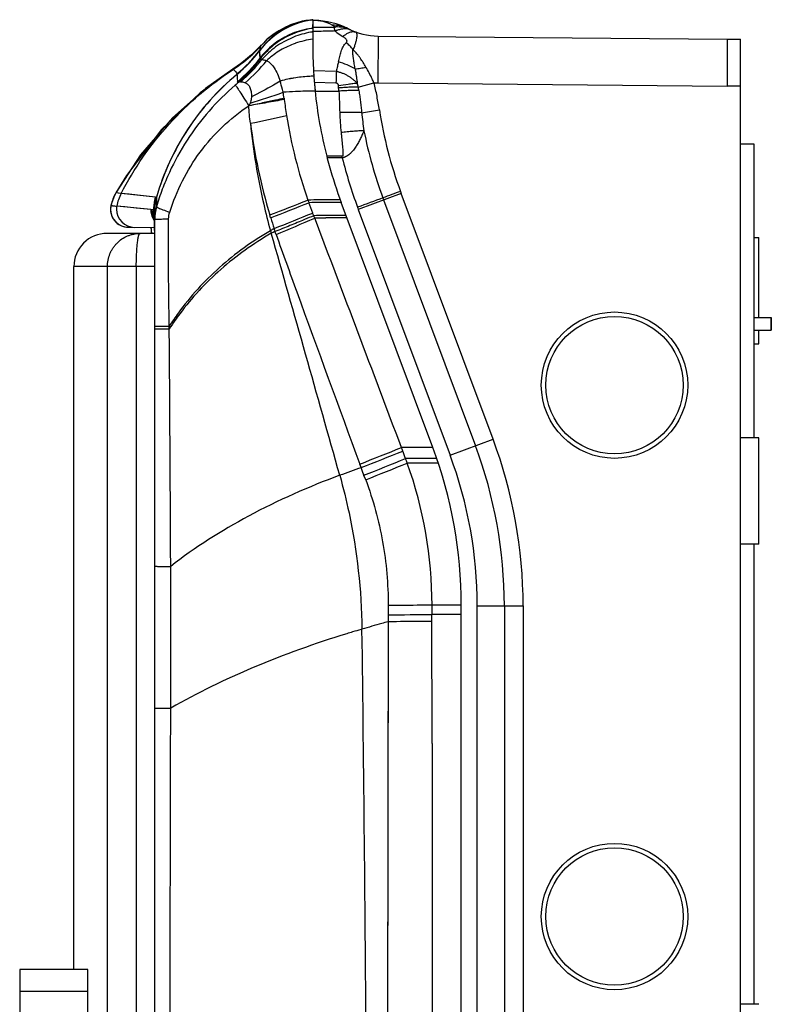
# Model space of a CAD drawing. Header units: millimetres. Extents: x 800 to 967, y 26 to 485.
# Tile 2 of 2: x 800 to 967, y 267 to 485. Entities that reach past the tile are written whole.
import ezdxf

# ---------------------------------------------------------------- set-up
doc = ezdxf.new("R2010")
doc.units = ezdxf.units.MM
doc.header["$LTSCALE"] = 30.734
doc.layers.get('0').update_dxf_attribs({"linetype": 'CONTINUOUS'})

msp = doc.modelspace()

# ---------------------------------------------------------------- linework, layer by layer
at = {"color": 6, "linetype": 'Continuous'}
for p, q in [((865.37, 485.45), (863.04, 485.09)), ((864.82, 485.37), (865.37, 485.45)), ((865.37, 485.45), (865.37, 485.45)), ((865.37, 485.4), (865.37, 481.95)), ((860.42, 484.28), (857.83, 482.99)), ((863.04, 485.09), (860.42, 484.28)), ((853.23, 479.03), (851.76, 477.62)), ((853.87, 479.69), (852.73, 478.52)), ((853.98, 479.83), (853.23, 479.03)), ((853.78, 479.25), (853.88, 479.58)), ((853.98, 479.82), (853.87, 479.69)), ((853.99, 479.83), (853.98, 479.83)), ((853.98, 479.82), (853.98, 479.83)), ((853.62, 478.64), (853.62, 478.64)), ((853.62, 478.61), (853.62, 478.64)), ((853.62, 478.6), (853.62, 478.61)), ((853.62, 478.59), (853.62, 478.6)), ((853.68, 476.88), (853.62, 478.59)), ((853.62, 478.3), (853.62, 478.59)), ((853.68, 476.88), (853.64, 477.73)), ((847.66, 474.5), (841.57, 470.17)), ((847.66, 474.5), (847.65, 474.49)), ((847.66, 474.5), (847.65, 474.48)), ((847.66, 474.5), (847.66, 474.5)), ((848.55, 473.34), (848.56, 473.38)), ((848.55, 473.35), (848.55, 473.34)), ((848.55, 473.31), (848.55, 473.34)), ((848.55, 473.34), (848.55, 473.34)), ((848.55, 473.31), (848.55, 473.31)), ((848.56, 473.3), (848.55, 473.31)), ((841.57, 470.17), (834.28, 463.66)), ((834.28, 463.66), (827.18, 455.44)), ((827.18, 455.44), (821.67, 447.02)), ((824.01, 450.85), (821.68, 447.02)), ((821.68, 447.02), (821.67, 447.02)), ((822.85, 446.87), (821.68, 447.02)), ((830.45, 446.05), (822.85, 446.86)), ((830.69, 446.05), (830.69, 446.06)), ((830.69, 446.06), (830.69, 446.06)), ((830.69, 446.06), (830.7, 443.93)), ((820.6, 444.23), (820.59, 444.22)), ((820.59, 444.22), (820.59, 444.22)), ((829.41, 443.34), (821.9, 444.05)), ((871.7, 444.86), (871.48, 444.86)), ((892.03, 390.47), (871.7, 444.86)), ((829.73, 443.25), (829.57, 443.22)), ((830.06, 443.27), (829.73, 443.25)), ((830.06, 443.27), (830.06, 442.08)), ((830.15, 441.09), (830.06, 442.08)), ((830.24, 443.01), (830.3, 443.28)), ((830.29, 68.65), (830.3, 443.27)), ((830.15, 441.09), (830.2, 440.77)), ((830.15, 441.09), (830.15, 441.09)), ((830.2, 440.77), (830.27, 439.96)), ((830.27, 439.96), (830.29, 438.78)), ((833.29, 441.22), (833.39, 441.22)), ((872.98, 441.43), (872.79, 441.43)), ((824.46, 439.36), (830.3, 439.31)), ((829.47, 439.32), (829.6, 438)), ((830.3, 438.45), (830.29, 438.78)), ((833.28, 416.78), (833.53, 416.78)), ((833.29, 417.37), (833.52, 417.37)), ((833.53, 416.78), (833.52, 417.37)), ((892.91, 388.02), (892.79, 388.02)), ((893.25, 387.01), (893.09, 387.01)), ((876.13, 385.99), (875.84, 386.78)), ((877.15, 383.28), (876.75, 384.28)), ((833.27, 364.07), (833.86, 364.07)), ((833.86, 332.6), (833.86, 364.07)), ((882.13, 355.38), (881.95, 255.96)), ((891.86, 353.41), (891.86, 355.46)), ((898.36, 355.45), (891.86, 355.46)), ((898.36, 156.47), (898.36, 355.45)), ((891.87, 324.77), (891.85, 353.41)), ((898.36, 353.41), (891.85, 353.41)), ((876.31, 350.13), (876.12, 350.07)), ((876.31, 350.13), (876.12, 350.08)), ((882.14, 351.78), (881.97, 255.96)), ((833.27, 332.6), (833.86, 332.6)), ((891.87, 324.77), (891.92, 255.96))]:
    msp.add_line(p, q, dxfattribs=at)
at = {"color": 7, "linetype": 'Continuous'}
for p, q in [((865.42, 483.55), (865.46, 485.32)), ((865.76, 485.31), (865.46, 485.32)), ((865.46, 485.31), (865.57, 485.31)), ((879.92, 481.82), (879.83, 471.41)), ((879.92, 481.82), (957.39, 481.14)), ((957.39, 481.14), (960.36, 481.14)), ((960.36, 29.76), (960.36, 481.14)), ((865.53, 474.21), (870.62, 474.03)), ((865.71, 471.61), (870.54, 471.45)), ((875.47, 470.48), (878.97, 471.43)), ((879.83, 471.41), (957.34, 470.73)), ((960.36, 470.73), (957.34, 470.73)), ((865.9, 469.6), (871.18, 469.6)), ((876.24, 464.81), (880.17, 465.42)), ((963.39, 457.81), (960.36, 457.81)), ((963.39, 392.63), (963.39, 457.81)), ((871.94, 455.16), (868.47, 455.15)), ((871.94, 454.77), (868.57, 454.77)), ((871.94, 454.77), (871.94, 455.16)), ((885.03, 446.9), (875.5, 443.34)), ((905.4, 392.33), (885.03, 446.9)), ((881.12, 445.44), (901.49, 390.87)), ((875.5, 443.34), (895.87, 388.77)), ((830.3, 438), (819.73, 438)), ((963.39, 437.13), (964.36, 437.13)), ((964.36, 419.3), (964.36, 437.13)), ((812.36, 274.53), (812.37, 430.63)), ((830.3, 430.63), (812.37, 430.63)), ((819.81, 79.76), (819.81, 430.63)), ((826.22, 430.63), (826.22, 79.76)), ((963.39, 419.3), (967.15, 419.3)), ((963.39, 416.53), (967.15, 416.53)), ((964.36, 413.51), (964.36, 416.53)), ((963.39, 413.51), (964.36, 413.51)), ((895.87, 388.77), (905.4, 392.33)), ((964.36, 392.63), (960.36, 392.63)), ((964.36, 369.01), (964.36, 392.63)), ((964.36, 369.01), (960.36, 369.01)), ((963.39, 266.84), (963.39, 369.01)), ((901.91, 155.58), (901.91, 355.32)), ((901.91, 355.32), (912.08, 355.32)), ((907.91, 355.32), (907.91, 155.58)), ((912.08, 355.32), (912.08, 155.59)), ((800.35, 274.53), (800.34, 255.26)), ((815.45, 274.53), (800.35, 274.53)), ((815.44, 255.26), (815.45, 274.53)), ((800.35, 269.77), (815.45, 269.77)), ((964.36, 266.84), (960.36, 266.84))]:
    msp.add_line(p, q, dxfattribs=at)
at = {"color": 6, "linetype": 'Continuous'}
for points in [[(857.83, 482.99), (855.36, 481.18), (853.98, 479.83)], [(851.76, 477.62), (849.57, 475.82), (847.66, 474.5)], [(852.73, 478.52), (851.2, 477.12), (849.27, 475.59), (847.67, 474.49)], [(847.62, 474.45), (840.39, 469.19), (831.84, 461.05), (824.01, 450.85)], [(821.67, 447.02), (821.36, 446.44), (820.76, 444.87), (820.59, 444.22)], [(822.85, 446.87), (822.22, 446.94), (821.82, 446.99), (821.68, 447.02)], [(830.45, 446.06), (827.17, 446.42), (824.63, 446.69), (822.85, 446.87)], [(829.41, 443.34), (826.19, 443.64), (823.68, 443.88), (821.9, 444.05)], [(830.13, 441.2), (830.1, 441.28), (830.14, 441.14), (830.15, 441.09)]]:
    msp.add_lwpolyline(points, dxfattribs=at)
at = {"color": 7, "linetype": 'Continuous'}
for centre, radius in [((932.36, 404.31), 16.25), ((932.36, 404.31), 15.25), ((932.36, 286.32), 16.25), ((932.36, 286.32), 15.25)]:
    msp.add_circle(centre, radius, dxfattribs=at)
at = {"color": 6, "linetype": 'Continuous'}
for centre, radius, start, end in [((867.57, 468.11), 17.48, 99.0341, 142.9455), ((866.93, 468.05), 17.48, 97.5309, 137.8481), ((867.54, 468.33), 17.22, 98.3452, 98.6523), ((867.54, 468.39), 17.16, 97.2623, 98.3456), ((867.54, 468.32), 17.22, 97.2593, 98.3266), ((867.29, 467.96), 17.54, 115.4058, 117.5174), ((867.33, 467.93), 17.58, 113.0256, 115.544), ((867.51, 467.61), 17.95, 113.143, 115.5737), ((867.32, 467.92), 17.59, 112.9434, 115.4057), ((867.46, 467.7), 17.85, 113.1101, 115.3538), ((867.45, 467.73), 17.82, 111.1165, 113.1099), ((867.5, 467.63), 17.92, 111.2659, 113.1428), ((867.32, 467.97), 17.54, 111.1274, 113.0253), ((867.38, 466.4), 17.27, 97.7142, 112.2248), ((867.49, 467.66), 17.89, 109.5137, 111.2659), ((867.44, 467.76), 17.78, 109.1116, 111.1164), ((867.48, 467.69), 17.86, 109.0281, 109.5134), ((867.42, 467.8), 17.74, 108.2102, 109.1113), ((867.45, 467.79), 17.76, 105.1769, 109.0315), ((867.41, 467.83), 17.7, 107.251, 108.2103), ((867.4, 467.89), 17.65, 105.9944, 107.2512), ((867.38, 467.95), 17.58, 105.0682, 105.9942), ((867.96, 466.26), 17.48, 98.9614, 99.6649), ((867.3, 466.83), 16.83, 96.9868, 97.6572), ((867.94, 466.38), 17.36, 98.5252, 98.9611), ((867.29, 466.87), 16.79, 96.5879, 96.9867), ((867.32, 466.53), 17.13, 114.7956, 142.8078), ((867.35, 466.46), 17.2, 114.1623, 114.7779), ((868.23, 465.15), 18.62, 113.1962, 115.5882), ((867.36, 466.44), 17.22, 113.4248, 114.1622), ((867.37, 466.42), 17.25, 112.2261, 113.4246), ((868.33, 463.69), 19.28, 111.926, 112.9026), ((868.34, 463.67), 19.31, 100.2978, 111.9274), ((868.07, 461.67), 19.65, 97.8764, 109.378), ((868.27, 464.02), 18.94, 99.3808, 100.2666), ((868.26, 464.09), 18.88, 98.8075, 99.3806), ((965.37, 479.88), 100, 178.8125, 185.8495), ((830.21, 501.24), 32.02, 313.0122, 316.0146), ((830.22, 501.23), 32.01, 316.0143, 317.8912), ((867.99, 461.9), 19.4, 109.6872, 110.9598), ((868.01, 461.84), 19.47, 109.3879, 109.6878), ((830.19, 501.27), 32.05, 303.254, 313.0028), ((827.96, 498.29), 32.3, 309.5868, 322.6602), ((828.1, 497.96), 32, 309.7189, 322.8807), ((828.03, 498.03), 32.1, 309.7495, 322.8556), ((828.02, 497.99), 32.1, 309.755, 322.8599), ((828.02, 497.99), 32.1, 309.7539, 322.8577), ((828.04, 498.02), 32.09, 309.7407, 318.4854), ((828.03, 497.98), 32.1, 309.7536, 322.8537), ((828.34, 496.35), 31.95, 309.4892, 322.4761), ((827.98, 496.91), 33.08, 310.3248, 322.0957), ((828.01, 498.05), 32.13, 318.479, 318.8563), ((828.19, 497.9), 31.89, 318.8514, 322.8621), ((826.03, 499.88), 37.43, 310.6179, 321.0236), ((883.96, 430.7), 55.43, 129.7008, 163.9105), ((866.15, 441.88), 31.01, 99.1983, 100.6011), ((887.62, 424.91), 60.59, 129.7329, 130.596), ((802.07, 628.58), 169.05, 286.9878, 289.6218), ((866.13, 358.25), 111.34, 92.3477, 93.7568), ((866.86, 339.5), 130.1, 90.4251, 92.3317), ((963.05, 480.61), 104.79, 187.0522, 189.0301), ((806.58, 691.77), 233.69, 281.0958, 283.1026), ((965.4, 481.05), 107.18, 189.0664, 199.4215), ((973.16, 477.5), 122.53, 187.0564, 196.7932), ((965.37, 479.88), 100, 194.3148, 194.3176), ((965.37, 479.88), 100, 195.5654, 200.4995), ((830.42, 442.04), 10.06, 150.3306, 167.475), ((831.8, 442.28), 10.06, 152.8702, 169.867), ((840.3, 443.27), 10, 163.7666, 180.0002), ((840.3, 443.28), 10, 163.903, 179.9995), ((839.84, 443.32), 9.78, 163.7755, 164.7505), ((883.95, 430.71), 55.43, 163.9274, 164.1551), ((824.5, 443.36), 4, 167.609, 269.4995), ((824.52, 443.36), 4.01, 167.5513, 179.4851), ((825.85, 443.35), 4.01, 169.9275, 179.4965), ((840.14, 443.29), 10.08, 174.7441, 180.0972), ((839.94, 443.32), 9.88, 169.3147, 174.7755), ((839.76, 443.34), 9.7, 164.7452, 169.2803), ((840.77, 443.01), 10.53, 174.5644, 178.5098), ((841.02, 442.98), 10.79, 169.436, 174.5301), ((840.28, 441.11), 9.98, 163.6343, 179.9948), ((565.58, 1196.48), 808.3, 291.04566, 291.6901), ((554.39, 1219.84), 834.77, 291.18345, 291.80925), ((870.89, -127.01), 572.46, 90.4036, 90.6573), ((969.11, 481.35), 110.78, 198.9291, 199.2513), ((871.07, -191.28), 636.14, 90.36208, 90.58941), ((871.37, -198.69), 644.14, 89.99007, 90.4013), ((871.54, -270.04), 714.9, 90.00499, 90.36011), ((824.51, 443.36), 4, 179.5046, 269.4988), ((825.84, 443.35), 4, 179.4729, 269.4666), ((833.48, 443.29), 4.07, 179.3161, 197.034), ((833.55, 443.17), 3.98, 179.2641, 197.2982), ((833.45, 443.29), 4.04, 197.1259, 215.0927), ((833.48, 443.15), 3.91, 197.4182, 210.1915), ((840.86, 443.01), 10.62, 178.5058, 179.9833), ((851.73, 495.95), 56.22, 250.6843, 251.2193), ((396.2, 1594.46), 1243.81, 291.73434, 292.16061), ((870.4, -656.33), 1098.28, 90.1208, 90.25031), ((824.32, 425.11), 44.58, 21.442, 22.1698), ((871.92, -1668.28), 2110.23, 89.97657, 90.10414), ((830.51, 436.08), 5.02, 94.5102, 94.9132), ((833.57, 443.2), 4.01, 210.153, 212.3898), ((833.21, 441.87), 3.16, 194.3196, 197.1638), ((818.49, 439.98), 11.77, 5.65, 6.0653), ((1101.69, 516.35), 256.8, 196.9504, 197.5137), ((402.73, 1512.49), 1166.9, 292.92368, 293.38124), ((-19274.81, -7194.39), 21539.51, 20.618084, 20.762939), ((872.67, -1137.4), 1578.83, 89.99572, 90.15913), ((783.78, 434.44), 46, 5.1328, 6.0491), ((777.97, 433.9), 51.84, 5.0127, 5.1532), ((775.08, 433.65), 54.74, 4.588, 5.0103), ((902.49, 359.31), 91.93, 119.8106, 120.3835), ((985.76, 475.03), 134.78, 195.6774, 195.9358), ((-11418.07, -3066.69), 12764.79, 15.685191, 15.935855), ((926.48, 462.2), 73.43, 198.3555, 198.8879), ((882.04, 386.69), 57.4, 144.0668, 147.6895), ((882.78, 385.31), 58.44, 143.4025, 145.2051), ((881.53, 386.17), 56.93, 145.2029, 147.479), ((-108.18, 2862.91), 2664.49, 291.67294, 291.88642), ((-108.37, 2862.41), 2664.94, 291.68034, 291.89393), ((607.45, 286.56), 296.41, 20.3585, 20.5209), ((891.16, -2669.5), 3059.97, 89.98374, 90.11434), ((605.87, 285.97), 298.12, 20.0164, 20.3585), ((798.36, 355.45), 100, 359.9995, 20.4998), ((-44.48, 2673.92), 2468.01, 291.91725, 292.14846), ((-35.09, 2652.26), 2445.49, 291.90252, 292.13529), ((892.06, -2768.17), 3156.19, 89.98675, 90.11029), ((602.1, 284.56), 302.15, 19.8199, 20.0245), ((798.4, 355.41), 93.46, 0.0258, 19.758), ((892.42, -2535.99), 2923, 89.98684, 90.11886), ((949.93, 172.07), 226.29, 109.0336, 110.3118), ((849.82, 4737.84), 4384.64, 270.42207, 270.54935), ((942.25, 124.01), 235.54, 106.3058, 106.7839), ((-11628.4, 180.56), 12505.86, 0.345438, 0.776918), ((942.14, 124.36), 235.18, 106.7839, 107.1123)]:
    msp.add_arc(centre, radius, start, end, dxfattribs=at)
at = {"color": 7, "linetype": 'Continuous'}
for centre, radius, start, end in [((865.71, 483), 2.31, 88.6314, 93.3035), ((865.35, 476.06), 9.25, 85.9971, 88.5875), ((865.34, 467.73), 17.58, 63.2219, 88.6277), ((865.34, 475.91), 9.41, 83.7365, 86.0041), ((865.33, 475.92), 9.39, 77.7973, 83.7088), ((865.31, 475.85), 9.47, 62.2698, 77.7614), ((880.34, 504.47), 22.86, 242.3014, 244.4647), ((880.05, 496.88), 15.06, 243.2221, 269.4597), ((965.39, 479.88), 100.02, 183.7364, 183.9904), ((965.32, 479.88), 99.95, 183.9914, 185.8511), ((866.19, 469.9), 4.96, 4.5657, 9.8778), ((833.73, 467.31), 37.52, 3.4977, 4.5604), ((843.07, 463.19), 33.22, 12.6952, 14.2101), ((846.12, 464.68), 29.92, 9.6833, 11.1819), ((880.05, 496.88), 25.48, 267.5764, 269.4995), ((965.37, 479.88), 100, 185.8495, 194.3148), ((931.39, 466.71), 60.05, 181.8037, 186.0383), ((945.3, 471.5), 69.38, 185.5318, 188.8626), ((971.51, 479.52), 92.43, 188.7771, 200.3857), ((971.58, 479.54), 96.67, 191.1733, 200.3692), ((965.37, 479.88), 100, 194.3176, 195.5654), ((971.58, 479.54), 102.67, 193.96, 200.3649), ((1193.6, -398.11), 900.05, 110.06086, 110.32634), ((974.67, 480.36), 95.68, 200.1949, 200.4683), ((1536.74, -1335.81), 1898.56, 110.20693, 110.38817), ((974.82, 480.41), 106.02, 200.1951, 200.4663), ((975.83, 480.78), 101.08, 200.1909, 200.465), ((819.73, 430.63), 7.37, 89.9995, 179.9995), ((805.95, 355.26), 106.13, 0.03, 20.4393), ((806.3, 355.33), 101.61, 359.9952, 20.4737), ((806.3, 355.33), 95.6, 359.9948, 20.4766)]:
    msp.add_arc(centre, radius, start, end, dxfattribs=at)
at = {"color": 6, "linetype": 'Continuous'}
for points, knots in [([(864.95, 485.35), (862.74, 485.02), (858.39, 483.47), (854.97, 480.39), (853.62, 478.6)], [0, 0, 0, 0, 0.500042, 1, 1, 1, 1]), ([(865.05, 485.35), (862.82, 485.03), (858.43, 483.49), (854.98, 480.39), (853.62, 478.59)], [0, 0, 0, 0, 0.500089, 1, 1, 1, 1]), ([(860.18, 481.95), (858.94, 481.36), (856.6, 479.9), (854.64, 477.96), (853.78, 476.89)], [0, 0, 0, 0, 0.501793, 1, 1, 1, 1]), ([(860.83, 481.45), (859.53, 480.91), (857.07, 479.53), (854.99, 477.64), (854.08, 476.59)], [0, 0, 0, 0, 0.50318, 1, 1, 1, 1]), ([(853.64, 478.7), (853.65, 478.75), (853.7, 478.94), (853.75, 479.12), (853.78, 479.25)], [0, 0, 0, 0, 0.290279, 1, 1, 1, 1]), ([(853.88, 479.58), (853.89, 479.6), (853.92, 479.66), (853.94, 479.73), (853.96, 479.77)], [0, 0, 0, 0, 0.300561, 1, 1, 1, 1]), ([(861.05, 480.02), (859.94, 479.6), (857.83, 478.56), (855.97, 477.13), (855.13, 476.34)], [0, 0, 0, 0, 0.506879, 1, 1, 1, 1]), ([(853.78, 476.89), (853.43, 476.4), (851.95, 474.47), (850.26, 472.7), (848.89, 471.51)], [0, 0, 0, 0, 0.250835, 1, 1, 1, 1]), ([(853.78, 476.89), (853.77, 476.89), (853.74, 476.87), (853.71, 476.86), (853.68, 476.86), (853.68, 476.88), (853.68, 476.88)], [0, 0, 0, 0, 0.413422, 0.694092, 0.84697, 1, 1, 1, 1]), ([(854.08, 476.59), (854.05, 476.63), (853.97, 476.74), (853.87, 476.85), (853.78, 476.89)], [0, 0, 0, 0, 0.293369, 1, 1, 1, 1]), ([(855.13, 476.34), (855.02, 476.36), (854.67, 476.43), (854.32, 476.52), (854.08, 476.59)], [0, 0, 0, 0, 0.311012, 1, 1, 1, 1]), ([(822.85, 446.87), (825.71, 452.42), (832.92, 462.82), (842.54, 471.04), (847.77, 474.46)], [0, 0, 0, 0, 0.499995, 1, 1, 1, 1]), ([(847.67, 474.49), (847.68, 474.49), (847.71, 474.5), (847.74, 474.48), (847.77, 474.46)], [0, 0, 0, 0, 0.184762, 1, 1, 1, 1]), ([(847.77, 474.46), (847.81, 474.43), (847.91, 474.33), (848.07, 474.12), (848.31, 473.81), (848.47, 473.56), (848.56, 473.41)], [0, 0, 0, 0, 0.123167, 0.320631, 0.605243, 1, 1, 1, 1]), ([(855.13, 476.34), (855.46, 476.2), (856.12, 475.74), (856.92, 474.71), (857.61, 473.38), (858, 472.38), (858.17, 471.84)], [0, 0, 0, 0, 0.192021, 0.422623, 0.694673, 1, 1, 1, 1]), ([(848.55, 473.31), (846.44, 471.56), (842.45, 467.72), (835.75, 458.97), (832.23, 451.34), (830.69, 446.06)], [0, 0, 0, 0, 0.250253, 0.500373, 1, 1, 1, 1]), ([(848.56, 473.29), (848.58, 473.13), (848.6, 472.59), (848.64, 472.05), (848.66, 471.69)], [0, 0, 0, 0, 0.313677, 1, 1, 1, 1]), ([(860.44, 472.36), (860.24, 472.32), (859.48, 472.17), (858.73, 471.99), (858.17, 471.84)], [0, 0, 0, 0, 0.257009, 1, 1, 1, 1]), ([(865.61, 472.91), (865.23, 472.9), (863.75, 472.83), (862.28, 472.67), (861.19, 472.49)], [0, 0, 0, 0, 0.254906, 1, 1, 1, 1]), ([(848.19, 470.92), (846.12, 469.15), (842.24, 465.31), (837.32, 458.78), (834.04, 452.82), (831.94, 447.81), (831.09, 445.23), (830.7, 443.93)], [0, 0, 0, 0, 0.250413, 0.500375, 0.750202, 0.875022, 1, 1, 1, 1]), ([(848.19, 470.92), (848.23, 470.87), (848.35, 470.71), (848.56, 470.41), (848.86, 469.98), (849.39, 469.18), (850.16, 467.95), (850.83, 466.91), (851.19, 466.34)], [0, 0, 0, 0, 0.037961, 0.105675, 0.201559, 0.32315, 0.631438, 1, 1, 1, 1]), ([(848.89, 471.51), (848.83, 471.51), (848.71, 471.53), (848.66, 471.64), (848.66, 471.69)], [0, 0, 0, 0, 0.546845, 1, 1, 1, 1]), ([(849.38, 471.69), (849.3, 471.7), (849.13, 471.64), (848.97, 471.56), (848.89, 471.51)], [0, 0, 0, 0, 0.439684, 1, 1, 1, 1]), ([(849.38, 471.69), (849.45, 471.69), (849.8, 471.66), (850.14, 471.56), (850.4, 471.47)], [0, 0, 0, 0, 0.206192, 1, 1, 1, 1]), ([(850.4, 471.47), (850.62, 471.39), (851.05, 471.1), (851.5, 470.38), (851.74, 469.42), (851.78, 468.71), (851.77, 468.32)], [0, 0, 0, 0, 0.193397, 0.41354, 0.680407, 1, 1, 1, 1]), ([(858.17, 471.84), (857.66, 471.53), (855.57, 470.28), (853.42, 469.13), (851.77, 468.32)], [0, 0, 0, 0, 0.243693, 1, 1, 1, 1]), ([(858.83, 469.35), (858.77, 469.56), (858.54, 470.38), (858.32, 471.21), (858.17, 471.84)], [0, 0, 0, 0, 0.252313, 1, 1, 1, 1]), ([(859.02, 468.01), (858.39, 467.87), (856.79, 467.51), (854.18, 466.95), (852.2, 466.54), (851.19, 466.35)], [0, 0, 0, 0, 0.241215, 0.615054, 1, 1, 1, 1]), ([(851.77, 468.32), (851.77, 468.2), (851.73, 467.72), (851.59, 467.25), (851.46, 466.91)], [0, 0, 0, 0, 0.246532, 1, 1, 1, 1]), ([(833.63, 442.71), (835.14, 447.46), (839.68, 456.54), (847.04, 463.6), (851.19, 466.34)], [0, 0, 0, 0, 0.500288, 1, 1, 1, 1]), ([(859.05, 467.74), (857.78, 467.49), (855.16, 467.02), (852.53, 466.57), (851.19, 466.35)], [0, 0, 0, 0, 0.488847, 1, 1, 1, 1]), ([(851.56, 462.45), (852.13, 456.41), (853.44, 448.39), (855.45, 440.56), (855.99, 438.61)], [0, 0, 0, 0, 0.749845, 1, 1, 1, 1]), ([(830.45, 446.06), (830.46, 446.05), (830.52, 446.04), (830.56, 445.99), (830.58, 445.95)], [0, 0, 0, 0, 0.224488, 1, 1, 1, 1]), ([(820.6, 444.23), (820.61, 444.22), (820.65, 444.21), (820.76, 444.18), (821.01, 444.15), (821.4, 444.1), (821.72, 444.06), (821.9, 444.04)], [0, 0, 0, 0, 0.027827, 0.0829, 0.276396, 0.581889, 1, 1, 1, 1]), ([(830.7, 443.93), (830.71, 443.9), (830.8, 443.84), (830.88, 443.79), (830.93, 443.76)], [0, 0, 0, 0, 0.335038, 1, 1, 1, 1]), ([(829.57, 443.22), (829.56, 443.24), (829.52, 443.29), (829.46, 443.34), (829.42, 443.34)], [0, 0, 0, 0, 0.320416, 1, 1, 1, 1]), ([(829.73, 442.99), (829.72, 443.02), (829.67, 443.1), (829.62, 443.17), (829.57, 443.22)], [0, 0, 0, 0, 0.292891, 1, 1, 1, 1]), ([(830.06, 442.08), (830.03, 442.18), (829.95, 442.49), (829.84, 442.8), (829.73, 442.99)], [0, 0, 0, 0, 0.304288, 1, 1, 1, 1]), ([(830.06, 443.27), (830.08, 443.28), (830.15, 443.26), (830.18, 443.2), (830.19, 443.16)], [0, 0, 0, 0, 0.418838, 1, 1, 1, 1]), ([(830.19, 441.22), (830.18, 441.3), (830.15, 441.59), (830.1, 441.88), (830.06, 442.08)], [0, 0, 0, 0, 0.270247, 1, 1, 1, 1]), ([(830.19, 443.16), (830.2, 443.15), (830.22, 443.1), (830.23, 443.05), (830.24, 443.01)], [0, 0, 0, 0, 0.216016, 1, 1, 1, 1]), ([(830.93, 443.76), (831.21, 443.62), (831.94, 443.32), (832.68, 443.05), (833.14, 442.89)], [0, 0, 0, 0, 0.391599, 1, 1, 1, 1]), ([(865.61, 441.94), (864.92, 441.64), (863.16, 440.91), (860.31, 439.7), (858.12, 438.84), (857.01, 438.42)], [0, 0, 0, 0, 0.241381, 0.615589, 1, 1, 1, 1]), ([(830.27, 439.93), (830.27, 440.04), (830.26, 440.44), (830.23, 440.84), (830.2, 441.14)], [0, 0, 0, 0, 0.265723, 1, 1, 1, 1]), ([(830.3, 438.57), (830.29, 438.69), (830.29, 439.14), (830.29, 439.6), (830.27, 439.93)], [0, 0, 0, 0, 0.260479, 1, 1, 1, 1]), ([(830.3, 441.11), (830.3, 441.12), (830.32, 441.13), (830.35, 441.13), (830.41, 441.14), (830.55, 441.15), (830.78, 441.17), (831.14, 441.18), (831.58, 441.19), (832.11, 441.21), (832.68, 441.21), (833.08, 441.22), (833.29, 441.22)], [0, 0, 0, 0, 0.004788, 0.017175, 0.037875, 0.067265, 0.15274, 0.272296, 0.423101, 0.599348, 0.794162, 1, 1, 1, 1]), ([(868.28, 441.42), (868.08, 441.42), (867.25, 441.42), (866.43, 441.41), (865.82, 441.41)], [0, 0, 0, 0, 0.254514, 1, 1, 1, 1]), ([(855.99, 438.61), (851.98, 436.26), (844.48, 430.86), (838.21, 424.04), (835.56, 420.37)], [0, 0, 0, 0, 0.50718, 1, 1, 1, 1]), ([(856.16, 438.03), (852.19, 435.71), (844.76, 430.41), (838.52, 423.74), (835.86, 420.15)], [0, 0, 0, 0, 0.507132, 1, 1, 1, 1]), ([(857.25, 437.74), (858.77, 433.49), (864.91, 416.49), (871.15, 399.51), (875.84, 386.78)], [0, 0, 0, 0, 0.249736, 1, 1, 1, 1]), ([(830.3, 416.83), (830.29, 416.82), (830.32, 416.83), (830.36, 416.82), (830.43, 416.82), (830.49, 416.81), (830.52, 416.81)], [0, 0, 0, 0, 0.061158, 0.243765, 0.554775, 1, 1, 1, 1]), ([(830.3, 417.42), (830.3, 417.42), (830.32, 417.42), (830.36, 417.41), (830.43, 417.41), (830.49, 417.41), (830.52, 417.4)], [0, 0, 0, 0, 0.062227, 0.245686, 0.556572, 1, 1, 1, 1]), ([(830.52, 417.4), (830.67, 417.4), (831.59, 417.38), (832.51, 417.38), (833.29, 417.37)], [0, 0, 0, 0, 0.15619, 1, 1, 1, 1]), ([(830.52, 416.81), (830.67, 416.81), (831.59, 416.79), (832.51, 416.78), (833.28, 416.78)], [0, 0, 0, 0, 0.155105, 1, 1, 1, 1]), ([(833.86, 364.07), (833.82, 370.66), (833.76, 383.84), (833.65, 401.41), (833.58, 412.39), (833.53, 416.78)], [0, 0, 0, 0, 0.375003, 0.750003, 1, 1, 1, 1]), ([(871.38, 384.29), (864.44, 381.74), (851.37, 375.95), (839.26, 368.29), (833.86, 364.07)], [0, 0, 0, 0, 0.518885, 1, 1, 1, 1]), ([(871.37, 384.29), (872.15, 381.53), (874.9, 370.33), (876.19, 358.78), (876.31, 350.13)], [0, 0, 0, 0, 0.249253, 1, 1, 1, 1]), ([(877.14, 383.28), (878.79, 378.83), (881.31, 369.63), (882.13, 360.12), (882.13, 355.38)], [0, 0, 0, 0, 0.499989, 1, 1, 1, 1]), ([(830.29, 364.09), (830.29, 364.09), (830.32, 364.1), (830.35, 364.09), (830.42, 364.09), (830.51, 364.09), (830.63, 364.09), (830.83, 364.08), (831.14, 364.08), (831.57, 364.08), (832.08, 364.08), (832.66, 364.08), (833.06, 364.07), (833.27, 364.07)], [0, 0, 0, 0, 0.00447, 0.017669, 0.039512, 0.069896, 0.108712, 0.155744, 0.273197, 0.419705, 0.592179, 0.787065, 1, 1, 1, 1]), ([(891.86, 355.46), (891.07, 355.45), (887.83, 355.42), (884.58, 355.4), (882.13, 355.38)], [0, 0, 0, 0, 0.243337, 1, 1, 1, 1]), ([(882.12, 351.78), (881.64, 351.65), (879.7, 351.11), (877.76, 350.56), (876.31, 350.13)], [0, 0, 0, 0, 0.247038, 1, 1, 1, 1]), ([(891.86, 351.87), (891.07, 351.86), (887.83, 351.83), (884.58, 351.8), (882.12, 351.78)], [0, 0, 0, 0, 0.243362, 1, 1, 1, 1]), ([(872.94, 349.13), (865.91, 346.96), (852.55, 342.17), (839.76, 335.98), (833.86, 332.6)], [0, 0, 0, 0, 0.519408, 1, 1, 1, 1]), ([(830.29, 332.58), (830.29, 332.59), (830.32, 332.58), (830.35, 332.59), (830.41, 332.59), (830.5, 332.59), (830.61, 332.59), (830.81, 332.59), (831.12, 332.59), (831.57, 332.59), (832.09, 332.59), (832.66, 332.6), (833.06, 332.6), (833.27, 332.6)], [0, 0, 0, 0, 0.003935, 0.015848, 0.036064, 0.064904, 0.102669, 0.149337, 0.268107, 0.418483, 0.595405, 0.7917, 1, 1, 1, 1])]:
    msp.add_open_spline(points, degree=3, knots=knots, dxfattribs=at)
for points in [[(865.03, 483.49), (863.61, 483.25), (862.21, 482.84), (860.89, 482.27)], [(859.02, 468.01), (858.96, 468.46), (858.88, 468.9), (858.83, 469.35)], [(859.02, 468.01), (859.03, 467.92), (859.04, 467.83), (859.05, 467.74)], [(851.46, 466.91), (851.37, 466.72), (851.28, 466.54), (851.19, 466.35)], [(851.56, 462.45), (851.39, 463.75), (851.23, 465.04), (851.19, 466.35)], [(830.62, 445.84), (830.54, 445.55), (830.47, 445.25), (830.42, 444.96)], [(830.58, 445.95), (830.6, 445.92), (830.61, 445.88), (830.62, 445.84)], [(865.37, 442.53), (865.09, 443.29), (864.81, 444.06), (864.52, 444.82)], [(833.39, 441.22), (833.4, 441.73), (833.48, 442.23), (833.63, 442.71)], [(856.04, 441.48), (855.99, 441.69), (855.93, 441.9), (855.85, 442.1)], [(865.61, 441.94), (865.52, 442.13), (865.45, 442.33), (865.37, 442.53)], [(833.52, 417.37), (833.4, 425.32), (833.33, 433.27), (833.39, 441.22)], [(857.01, 438.42), (856.73, 438.28), (856.43, 438.17), (856.16, 438.03)], [(857.25, 437.75), (857.17, 437.97), (857.09, 438.2), (857.01, 438.42)], [(876.76, 384.29), (876.55, 384.86), (876.34, 385.42), (876.13, 385.99)], [(833.7, 255.96), (833.75, 281.51), (833.8, 307.05), (833.86, 332.6)]]:
    msp.add_open_spline(points, degree=3, dxfattribs=at)
at = {"color": 7, "linetype": 'Continuous'}
for points, knots in [([(870.13, 483.75), (869.74, 483.75), (868.17, 483.73), (866.6, 483.72), (865.42, 483.71)], [0, 0, 0, 0, 0.249956, 1, 1, 1, 1]), ([(873.27, 483.43), (872.72, 483.71), (871.56, 484.12), (870.33, 484.25), (869.72, 484.23)], [0, 0, 0, 0, 0.49919, 1, 1, 1, 1]), ([(870.49, 483.84), (870.49, 483.84), (870.5, 483.84), (870.52, 483.83), (870.53, 483.82), (870.53, 483.81), (870.54, 483.81), (870.53, 483.8), (870.53, 483.79), (870.51, 483.78), (870.49, 483.77), (870.44, 483.76), (870.36, 483.76), (870.25, 483.75), (870.17, 483.75), (870.13, 483.75)], [0, 0, 0, 0, 0.034396, 0.064978, 0.09123, 0.112783, 0.130203, 0.146886, 0.169515, 0.204044, 0.254689, 0.323811, 0.513661, 0.748421, 1, 1, 1, 1]), ([(870.3, 482.95), (870.29, 483.05), (870.27, 483.22), (870.22, 483.44), (870.19, 483.6), (870.16, 483.69), (870.14, 483.73), (870.13, 483.75)], [0, 0, 0, 0, 0.347765, 0.631318, 0.848983, 0.932807, 1, 1, 1, 1]), ([(873.1, 483.39), (872.9, 483.41), (872.6, 483.42), (872.18, 483.4), (871.84, 483.35), (871.48, 483.28), (871.1, 483.19), (870.7, 483.08), (870.44, 483), (870.3, 482.95)], [0, 0, 0, 0, 0.205515, 0.318446, 0.438688, 0.56723, 0.704639, 0.84956, 1, 1, 1, 1]), ([(873.77, 483.19), (873.26, 483.42), (872.18, 483.77), (871.05, 483.86), (870.49, 483.84)], [0, 0, 0, 0, 0.498471, 1, 1, 1, 1]), ([(873.77, 483.19), (873.66, 483.24), (873.44, 483.32), (873.21, 483.37), (873.1, 483.39)], [0, 0, 0, 0, 0.500811, 1, 1, 1, 1]), ([(870.3, 482.95), (869.89, 482.94), (868.26, 482.89), (866.63, 482.85), (865.41, 482.82)], [0, 0, 0, 0, 0.249925, 1, 1, 1, 1]), ([(870.3, 482.95), (870.43, 482.85), (871, 482.4), (871.59, 481.99), (872.06, 481.7)], [0, 0, 0, 0, 0.230468, 1, 1, 1, 1]), ([(872.06, 481.7), (872.23, 481.84), (872.56, 482.11), (873.08, 482.44), (873.58, 482.67), (873.92, 482.76), (874.09, 482.78)], [0, 0, 0, 0, 0.285781, 0.548161, 0.785863, 1, 1, 1, 1]), ([(872.83, 480.35), (872.86, 480.38), (872.91, 480.43), (872.96, 480.53), (872.99, 480.63), (872.98, 480.76), (872.92, 480.93), (872.8, 481.1), (872.64, 481.26), (872.4, 481.47), (872.2, 481.61), (872.06, 481.7)], [0, 0, 0, 0, 0.065009, 0.124726, 0.180934, 0.235946, 0.348342, 0.468029, 0.594368, 0.72589, 1, 1, 1, 1]), ([(874.09, 482.78), (874.24, 482.8), (874.54, 482.81), (874.83, 482.75), (874.97, 482.7)], [0, 0, 0, 0, 0.515731, 1, 1, 1, 1]), ([(874.38, 478.78), (874.49, 479.04), (874.69, 479.56), (874.92, 480.3), (875.1, 480.95), (875.19, 481.44), (875.23, 481.78), (875.23, 481.99), (875.23, 482.18), (875.21, 482.34), (875.17, 482.47), (875.12, 482.58), (875.05, 482.66), (875, 482.69), (874.97, 482.7)], [0, 0, 0, 0, 0.210507, 0.398758, 0.56208, 0.699087, 0.757519, 0.809245, 0.8544, 0.893212, 0.926101, 0.953862, 0.977821, 1, 1, 1, 1]), ([(957.39, 481.14), (957.39, 481.14), (957.39, 481.14), (957.39, 481.14), (957.39, 481.13), (957.38, 481.11), (957.38, 481.09), (957.38, 481.06), (957.38, 481.03), (957.38, 480.99), (957.38, 480.92), (957.37, 480.82), (957.37, 480.69), (957.37, 480.53), (957.37, 480.34), (957.37, 480.13), (957.36, 479.91), (957.36, 479.65), (957.36, 479.28), (957.36, 478.75), (957.36, 478.07), (957.36, 477.31), (957.36, 476.5), (957.35, 475.62), (957.35, 474.7), (957.35, 473.74), (957.35, 472.41), (957.35, 471.41), (957.34, 470.73)], [0, 0, 0, 0, 0.000119, 0.000362, 0.001284, 0.002801, 0.004914, 0.007623, 0.010928, 0.014826, 0.019316, 0.030064, 0.043155, 0.058557, 0.076223, 0.096108, 0.118168, 0.142356, 0.168616, 0.227073, 0.292964, 0.365684, 0.444499, 0.528644, 0.617329, 0.709727, 0.804993, 1, 1, 1, 1]), ([(871.08, 476.07), (871.13, 476.28), (871.22, 476.68), (871.42, 477.46), (871.64, 478.22), (871.89, 478.95), (872.2, 479.64), (872.56, 480.08), (872.83, 480.35)], [0, 0, 0, 0, 0.134183, 0.265273, 0.517506, 0.638846, 0.758176, 1, 1, 1, 1]), ([(874.38, 478.78), (874.25, 478.92), (874.01, 479.21), (873.62, 479.62), (873.23, 480), (872.97, 480.24), (872.83, 480.35)], [0, 0, 0, 0, 0.262478, 0.516862, 0.762687, 1, 1, 1, 1]), ([(874.79, 474.52), (874.76, 474.71), (874.7, 475.09), (874.61, 475.65), (874.53, 476.2), (874.47, 476.66), (874.41, 477.02), (874.37, 477.28), (874.34, 477.5), (874.31, 477.67), (874.29, 477.84), (874.27, 478.01), (874.26, 478.18), (874.26, 478.31), (874.26, 478.41), (874.27, 478.49), (874.28, 478.57), (874.31, 478.68), (874.35, 478.75), (874.38, 478.78)], [0, 0, 0, 0, 0.134386, 0.266502, 0.395982, 0.522713, 0.585125, 0.646967, 0.708212, 0.738583, 0.768743, 0.828056, 0.857218, 0.886083, 0.914691, 0.928926, 0.943103, 0.971283, 1, 1, 1, 1]), ([(877.19, 474.94), (876.98, 475.29), (876.67, 475.81), (876.23, 476.48), (875.9, 476.97), (875.55, 477.45), (875.06, 478.06), (874.66, 478.5), (874.38, 478.78)], [0, 0, 0, 0, 0.254613, 0.380194, 0.504687, 0.628432, 0.75193, 1, 1, 1, 1]), ([(871.08, 476.07), (871, 475.74), (870.85, 475.06), (870.7, 474.38), (870.62, 474.03)], [0, 0, 0, 0, 0.48917, 1, 1, 1, 1]), ([(874.79, 474.52), (874.21, 474.85), (873, 475.44), (871.73, 475.89), (871.08, 476.07)], [0, 0, 0, 0, 0.499042, 1, 1, 1, 1]), ([(874.79, 474.52), (875.18, 474.56), (875.99, 474.67), (876.78, 474.84), (877.19, 474.94)], [0, 0, 0, 0, 0.484229, 1, 1, 1, 1]), ([(874.79, 474.52), (874.84, 474.26), (874.9, 473.87), (874.97, 473.35), (875.05, 472.82), (875.15, 472.15), (875.23, 471.61), (875.27, 471.34)], [0, 0, 0, 0, 0.244418, 0.368113, 0.492803, 0.74492, 1, 1, 1, 1]), ([(878.97, 471.43), (878.84, 471.72), (878.29, 472.91), (877.68, 474.08), (877.19, 474.94)], [0, 0, 0, 0, 0.246188, 1, 1, 1, 1]), ([(870.62, 474.03), (870.61, 473.82), (870.59, 472.96), (870.56, 472.1), (870.54, 471.45)], [0, 0, 0, 0, 0.240333, 1, 1, 1, 1]), ([(870.62, 474.03), (870.73, 473.99), (870.95, 473.92), (871.28, 473.83), (871.61, 473.73), (871.93, 473.62), (872.25, 473.49), (872.66, 473.29), (873.16, 473.02), (873.74, 472.65), (874.28, 472.25), (874.79, 471.81), (875.11, 471.5), (875.27, 471.34)], [0, 0, 0, 0, 0.062488, 0.125417, 0.188509, 0.251589, 0.314679, 0.377777, 0.503751, 0.62915, 0.753864, 0.877625, 1, 1, 1, 1]), ([(870.54, 471.45), (870.57, 471.45), (870.63, 471.44), (870.72, 471.4), (870.81, 471.34), (870.88, 471.26), (870.94, 471.16), (871.02, 470.99), (871.06, 470.85), (871.07, 470.75)], [0, 0, 0, 0, 0.102473, 0.2037, 0.308612, 0.421368, 0.545094, 0.681966, 1, 1, 1, 1]), ([(875.27, 471.34), (874.95, 471.31), (874.27, 471.23), (872.87, 471.05), (871.8, 470.88), (871.07, 470.75)], [0, 0, 0, 0, 0.229675, 0.477917, 1, 1, 1, 1]), ([(875.47, 470.48), (875.14, 470.49), (874.45, 470.48), (873.38, 470.44), (872.27, 470.38), (871.51, 470.32), (871.13, 470.29)], [0, 0, 0, 0, 0.229136, 0.477283, 0.737034, 1, 1, 1, 1]), ([(880.17, 465.42), (880.09, 465.92), (879.92, 466.93), (879.65, 468.44), (879.35, 469.94), (879.11, 470.93), (878.97, 471.43)], [0, 0, 0, 0, 0.249996, 0.499991, 0.750001, 1, 1, 1, 1]), ([(875.61, 469.72), (875.28, 469.72), (874.57, 469.73), (873.48, 469.71), (872.34, 469.67), (871.57, 469.62), (871.18, 469.6)], [0, 0, 0, 0, 0.228299, 0.476398, 0.736564, 1, 1, 1, 1]), ([(871.18, 469.6), (871.23, 468.81), (871.3, 467.22), (871.34, 465.62), (871.37, 464.82)], [0, 0, 0, 0, 0.495537, 1, 1, 1, 1]), ([(875.61, 469.72), (875.68, 469.31), (875.81, 468.49), (875.97, 467.27), (876.11, 466.04), (876.2, 465.22), (876.24, 464.81)], [0, 0, 0, 0, 0.249979, 0.499971, 0.749973, 1, 1, 1, 1]), ([(876.24, 464.81), (875.88, 464.83), (875.11, 464.85), (873.92, 464.86), (872.66, 464.85), (871.8, 464.83), (871.37, 464.82)], [0, 0, 0, 0, 0.223207, 0.470843, 0.733464, 1, 1, 1, 1]), ([(876.74, 460.81), (876.37, 460.79), (875.58, 460.75), (874.34, 460.66), (873.02, 460.54), (872.12, 460.45), (871.67, 460.4)], [0, 0, 0, 0, 0.219489, 0.466624, 0.730963, 1, 1, 1, 1]), ([(871.67, 460.39), (871.7, 460.14), (871.75, 459.63), (871.83, 458.88), (871.91, 458.13), (871.98, 457.4), (872.03, 456.8), (872.05, 456.39), (872.06, 456.17), (872.07, 456), (872.07, 455.85), (872.08, 455.7), (872.07, 455.56), (872.06, 455.43), (872.05, 455.34), (872.03, 455.27), (872.02, 455.23), (872, 455.2), (871.98, 455.18), (871.96, 455.16), (871.95, 455.16), (871.94, 455.16)], [0, 0, 0, 0, 0.144631, 0.288122, 0.429956, 0.569333, 0.704689, 0.769548, 0.801004, 0.83171, 0.861507, 0.889901, 0.916333, 0.940272, 0.961143, 0.970159, 0.978094, 0.9849, 0.990616, 0.995468, 1, 1, 1, 1]), ([(876.74, 460.81), (876.62, 460.51), (876.38, 459.93), (875.97, 459.05), (875.51, 458.18), (875.09, 457.47), (874.72, 456.92), (874.42, 456.51), (874.14, 456.19), (873.91, 455.94), (873.76, 455.79), (873.63, 455.68), (873.54, 455.59), (873.44, 455.51), (873.34, 455.43), (873.23, 455.36), (873.12, 455.28), (873.02, 455.21), (872.91, 455.14), (872.81, 455.09), (872.73, 455.06), (872.67, 455.03), (872.61, 455), (872.56, 454.97), (872.5, 454.93), (872.44, 454.91), (872.38, 454.89), (872.31, 454.88), (872.25, 454.86), (872.17, 454.84), (872.06, 454.81), (871.98, 454.78), (871.94, 454.77)], [0, 0, 0, 0, 0.119014, 0.239868, 0.362456, 0.486711, 0.549461, 0.612621, 0.676191, 0.708141, 0.740189, 0.756255, 0.772354, 0.788478, 0.804616, 0.820781, 0.836985, 0.85321, 0.869442, 0.88571, 0.893845, 0.901982, 0.910141, 0.918345, 0.926519, 0.934615, 0.942757, 0.950965, 0.959147, 0.967312, 0.983653, 1, 1, 1, 1]), ([(819.81, 430.63), (819.81, 431.12), (819.91, 432.08), (820.25, 433.24), (820.66, 434.12), (821.03, 434.74), (821.45, 435.32), (822.09, 436.03), (823.01, 436.8), (824.06, 437.37), (824.96, 437.69), (825.88, 437.93), (826.59, 438), (827.06, 438)], [0, 0, 0, 0, 0.126115, 0.252166, 0.315132, 0.37798, 0.440713, 0.503339, 0.628088, 0.752281, 0.814337, 0.876382, 1, 1, 1, 1]), ([(826.47, 435.84), (826.48, 436), (826.52, 436.31), (826.59, 436.74), (826.66, 437.11), (826.72, 437.38), (826.77, 437.56), (826.81, 437.68), (826.85, 437.77), (826.89, 437.85), (826.93, 437.92), (826.97, 437.96), (827.01, 437.99), (827.05, 438), (827.06, 438)], [0, 0, 0, 0, 0.213642, 0.403717, 0.568689, 0.70712, 0.76602, 0.818011, 0.86318, 0.901682, 0.933801, 0.960069, 0.981504, 1, 1, 1, 1]), ([(826.22, 430.63), (826.22, 431.11), (826.23, 432.05), (826.28, 433.42), (826.35, 434.67), (826.42, 435.47), (826.47, 435.84)], [0, 0, 0, 0, 0.275887, 0.541135, 0.785458, 1, 1, 1, 1]), ([(967.14, 417.92), (967.14, 418.01), (967.14, 418.19), (967.14, 418.44), (967.14, 418.64), (967.14, 418.79), (967.14, 418.9), (967.14, 418.99), (967.14, 419.07), (967.14, 419.14), (967.15, 419.19), (967.15, 419.22), (967.15, 419.24), (967.15, 419.26), (967.15, 419.28), (967.15, 419.29), (967.15, 419.3), (967.15, 419.3), (967.15, 419.3), (967.15, 419.3), (967.15, 419.3), (967.15, 419.3)], [0, 0, 0, 0, 0.195047, 0.382617, 0.555467, 0.634277, 0.706977, 0.772869, 0.831321, 0.88177, 0.923726, 0.941394, 0.956793, 0.969885, 0.980644, 0.989047, 0.995071, 0.997186, 0.998704, 0.999631, 1, 1, 1, 1]), ([(967.15, 416.53), (967.15, 416.53), (967.15, 416.53), (967.15, 416.54), (967.15, 416.54), (967.15, 416.54), (967.15, 416.55), (967.15, 416.56), (967.15, 416.58), (967.15, 416.59), (967.15, 416.62), (967.15, 416.65), (967.14, 416.7), (967.14, 416.77), (967.14, 416.85), (967.14, 416.94), (967.14, 417.04), (967.14, 417.19), (967.14, 417.4), (967.14, 417.65), (967.14, 417.83), (967.14, 417.92)], [0, 0, 0, 0, 0.000369, 0.001296, 0.002814, 0.004929, 0.010953, 0.019355, 0.030114, 0.043206, 0.058604, 0.076273, 0.118226, 0.168675, 0.227125, 0.293016, 0.365716, 0.444527, 0.617377, 0.804951, 1, 1, 1, 1]), ([(967.15, 419.3), (967.15, 419.3), (967.15, 419.3), (967.15, 419.3), (967.15, 419.3), (967.15, 419.3), (967.15, 419.29), (967.15, 419.28), (967.15, 419.26), (967.15, 419.24), (967.15, 419.22), (967.15, 419.19), (967.16, 419.14), (967.16, 419.07), (967.16, 418.99), (967.16, 418.9), (967.16, 418.79), (967.16, 418.64), (967.16, 418.44), (967.16, 418.19), (967.16, 418.01), (967.16, 417.92)], [0, 0, 0, 0, 0.000369, 0.001296, 0.002814, 0.004929, 0.010953, 0.019355, 0.030114, 0.043206, 0.058604, 0.076273, 0.118226, 0.168675, 0.227125, 0.293016, 0.365716, 0.444527, 0.617377, 0.804951, 1, 1, 1, 1]), ([(967.16, 417.92), (967.16, 417.83), (967.16, 417.65), (967.16, 417.4), (967.16, 417.19), (967.16, 417.04), (967.16, 416.94), (967.16, 416.85), (967.16, 416.77), (967.16, 416.7), (967.15, 416.65), (967.15, 416.62), (967.15, 416.59), (967.15, 416.58), (967.15, 416.56), (967.15, 416.55), (967.15, 416.54), (967.15, 416.54), (967.15, 416.54), (967.15, 416.53), (967.15, 416.53), (967.15, 416.53)], [0, 0, 0, 0, 0.195047, 0.382617, 0.555467, 0.634277, 0.706977, 0.772869, 0.831321, 0.88177, 0.923726, 0.941394, 0.956793, 0.969885, 0.980644, 0.989047, 0.995071, 0.997186, 0.998704, 0.999631, 1, 1, 1, 1])]:
    msp.add_open_spline(points, degree=3, knots=knots, dxfattribs=at)

doc.saveas('drawing.dxf')
